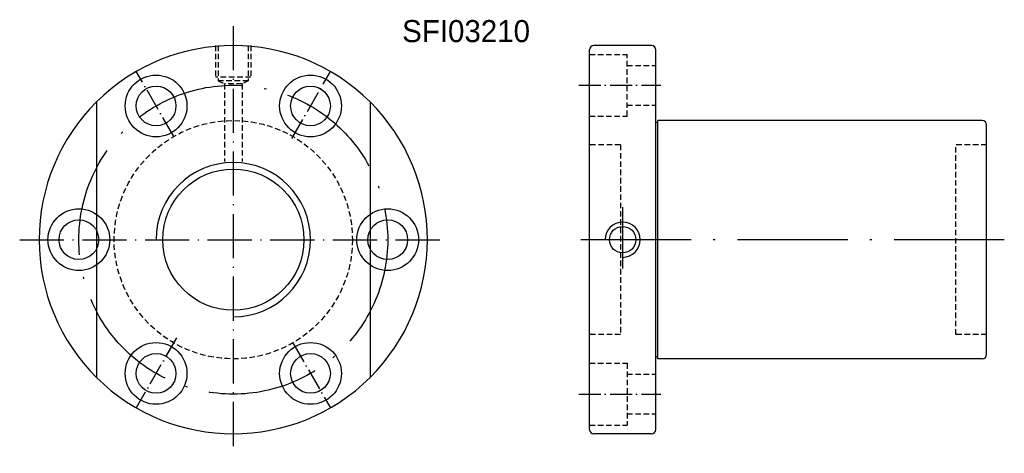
# Model space of a CAD drawing. Extents: x 26 to 249, y 75 to 173.
import ezdxf

# ---------------------------------------------------------------- set-up
doc = ezdxf.new("R2010")
doc.units = 0
doc.header["$MEASUREMENT"] = 0
doc.linetypes.add('CL-5', pattern=[7.1, 5, -1, 0.1, -1])
doc.linetypes.add('HIDDEN', pattern=[0.375, 0.25, -0.125])
for name, color, linetype in [('CL', 1, 'CL-5'), ('DIM', 4, 'CONTINUOUS'), ('HID', 2, 'HIDDEN'), ('OUT', 3, 'CONTINUOUS')]:
    doc.layers.add(name, color=color, linetype=linetype)

msp = doc.modelspace()

# ---------------------------------------------------------------- linework, layer by layer
at = {"layer": 'CL', "color": 7, "ltscale": 2}
for p, q in [((73.98, 171.68), (73.98, 74.85)), ((25.57, 123.26), (122.4, 123.26))]:
    msp.add_line(p, q, dxfattribs=at)
at = {"layer": 'CL', "color": 7}
for p, q in [((60.48, 146.65), (51.88, 161.55)), ((87.22, 146.19), (95.98, 161.37)), ((152.3, 158.26), (170.91, 158.26)), ((61.14, 101.02), (51.98, 85.16)), ((87.47, 99.9), (95.98, 85.16)), ((152.3, 88.26), (170.91, 88.26))]:
    msp.add_line(p, q, dxfattribs=at)
at = {"layer": 'CL', "color": 7, "ltscale": 5}
for p, q in [((162.23, 130.6), (162.23, 116.73)), ((248.73, 123.26), (150.73, 123.26))]:
    msp.add_line(p, q, dxfattribs=at)
msp.add_circle((73.98, 123.26), 35, dxfattribs=at)
at = {"layer": 'DIM', "color": 7}
for centre, radius in [((73.98, 123.26), 16), ((38.98, 123.26), 7), ((108.98, 123.26), 7), ((38.98, 123.26), 4.5), ((108.98, 123.26), 4.5)]:
    msp.add_circle(centre, radius, dxfattribs=at)
for centre, radius, start, end in [((73.98, 123.26), 44, 134.7928, 225.2072), ((73.98, 123.26), 44, 314.7928, 45.2072), ((73.98, 123.26), 17.5, 270, 180), ((162.23, 123.26), 4, 270, 180)]:
    msp.add_arc(centre, radius, start, end, dxfattribs=at)
at = {"layer": 'HID', "color": 7, "ltscale": 5}
for p, q in [((69.98, 167.26), (69.98, 160.06)), ((70.58, 167.26), (70.58, 159.26)), ((77.38, 167.26), (77.38, 159.26)), ((77.98, 167.26), (77.98, 160.06)), ((154.73, 165.26), (163.23, 165.26)), ((163.23, 151.26), (163.23, 165.26)), ((163.23, 162.76), (169.73, 162.76)), ((77.98, 160.06), (69.98, 160.06)), ((70.58, 159.26), (71.98, 158.56)), ((77.38, 159.26), (70.58, 159.26)), ((75.98, 158.56), (71.98, 158.56)), ((71.98, 158.56), (71.98, 140.99)), ((77.38, 159.26), (75.98, 158.56)), ((75.98, 158.56), (75.98, 140.99)), ((163.23, 153.76), (169.73, 153.76)), ((154.73, 151.26), (163.23, 151.26)), ((161.73, 144.76), (154.73, 144.76)), ((161.73, 144.76), (161.73, 101.76)), ((244.73, 144.76), (237.73, 144.76)), ((237.73, 101.76), (237.73, 144.76)), ((161.73, 101.76), (154.73, 101.76)), ((244.73, 101.76), (237.73, 101.76)), ((154.73, 95.26), (163.23, 95.26)), ((163.23, 95.26), (163.23, 81.26)), ((163.23, 92.76), (169.73, 92.76)), ((163.23, 83.76), (169.73, 83.76)), ((154.73, 81.26), (163.23, 81.26))]:
    msp.add_line(p, q, dxfattribs=at)
msp.add_circle((73.98, 123.26), 27, dxfattribs=at)
at = {"layer": 'OUT', "color": 7, "ltscale": 5}
for p, q in [((154.73, 80.26), (154.73, 166.26)), ((168.73, 167.26), (155.73, 167.26)), ((169.73, 80.26), (169.73, 166.26)), ((243.73, 150.26), (170.23, 150.26)), ((244.73, 97.26), (244.73, 149.26)), ((243.73, 96.26), (170.23, 96.26)), ((168.73, 79.26), (155.73, 79.26))]:
    msp.add_line(p, q, dxfattribs=at)
at = {"layer": 'OUT', "color": 7, "ltscale": 10}
for p, q in [((42.98, 154.49), (42.98, 92.04)), ((104.98, 154.49), (104.98, 92.04))]:
    msp.add_line(p, q, dxfattribs=at)
at = {"layer": 'OUT', "color": 7}
msp.add_line((170.23, 96.26), (170.23, 150.26), dxfattribs=at)
for centre, radius in [((56.48, 153.57), 7), ((91.48, 153.57), 7), ((56.48, 153.57), 4.5), ((91.48, 153.57), 4.5), ((162.23, 123.26), 3), ((56.48, 92.95), 7), ((91.48, 92.95), 7), ((56.48, 92.95), 4.5), ((91.48, 92.95), 4.5)]:
    msp.add_circle(centre, radius, dxfattribs=at)
for centre, radius, start, end in [((73.98, 123.26), 44, 45.2072, 134.7928), ((169.73, 150.26), 0.5, 270, 0), ((169.73, 96.26), 0.5, 0, 90), ((73.98, 123.26), 44, 225.2072, 314.7928)]:
    msp.add_arc(centre, radius, start, end, dxfattribs=at)
at = {"layer": 'OUT', "color": 7, "ltscale": 5}
for centre, start, end in [((155.73, 166.26), 90, 180), ((168.73, 166.26), 0, 90), ((243.73, 149.26), 0, 90), ((243.73, 97.26), 270, 0), ((155.73, 80.26), 180, 270), ((168.73, 80.26), 270, 0)]:
    msp.add_arc(centre, 1, start, end, dxfattribs=at)

# ---------------------------------------------------------------- texts
at = {"layer": 'DIM', "color": 7}
msp.add_text('SFI03210', height=5, dxfattribs=at).set_placement((112.24, 168.03))

doc.saveas('drawing.dxf')
